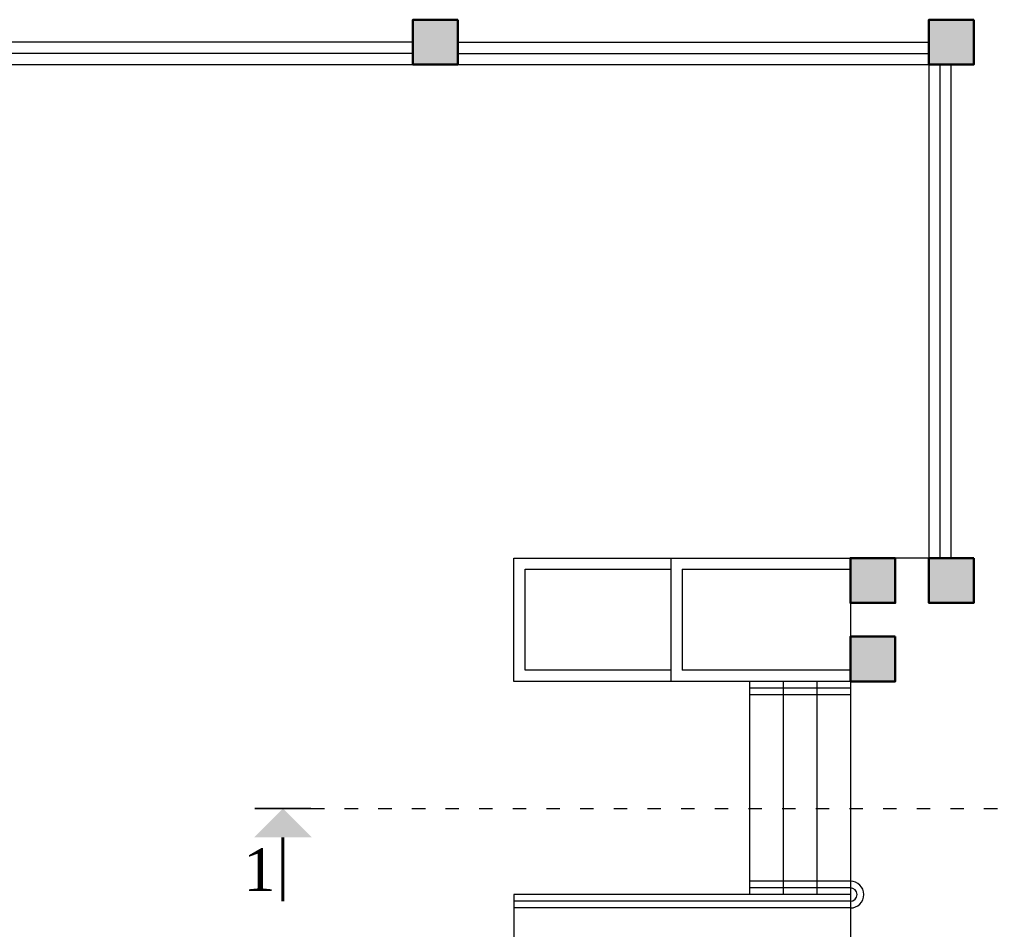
# Model space of a CAD drawing. Header units: millimetres. Extents: x 151654 to 877351, y 70322 to 154322.
# Tile 44 of 173: x 235067 to 243845, y 117828 to 125938. Entities that reach past the tile are written whole.
import ezdxf

# ---------------------------------------------------------------- set-up
doc = ezdxf.new("R2010")
doc.units = ezdxf.units.MM
doc.linetypes.add('ACAD_ISO03W100', pattern=[30, 12, -18])
doc.layers.add('kolonn', color=7, linetype='Continuous')
doc.styles.add('RomanS', font='times.ttf')

# ---------------------------------------------------------------- blocks, each defined once
blk = doc.blocks.new('ghsdd')
at = {"ltscale": 50, "true_color": 0x757575}
h = blk.add_hatch(color=8, dxfattribs=at)
h.paths.add_polyline_path([(0, 200), (-200, 200), (-200, 0), (0, 0)])
h.paths.add_polyline_path([(200, 0), (200, 200), (0, 200), (0, 0)])
h.paths.add_polyline_path([(0, 0), (-200, 0), (-200, -200), (0, -200)])
h.paths.add_polyline_path([(0, 0), (0, -200), (200, -200), (200, 0)])
at = {"lineweight": 50, "ltscale": 50}
blk.add_lwpolyline([(200, 200), (200, -200), (-200, -200), (-200, 200), (200, 200)], dxfattribs=at)

msp = doc.modelspace()

# ---------------------------------------------------------------- hatches: boundary and pattern name
msp.add_hatch(color=256).paths.add_polyline_path([(237670.8, 118648.3), (237413.4, 118905.6), (237156, 118648.3)])

# ---------------------------------------------------------------- linework, layer by layer
at = {"color": 1}
for p, q in [((238572.2, 125738.4), (234372.2, 125738.4)), ((238972.2, 125738.4), (243172.2, 125738.4)), ((238572.2, 125638.4), (234372.2, 125638.4)), ((238972.2, 125638.4), (243172.2, 125638.4)), ((243272.2, 121138.4), (243272.2, 125538.4)), ((243372.2, 121138.4), (243372.2, 125538.4)), ((242472.2, 119978.4), (241572.2, 119978.4)), ((242472.2, 119918.4), (241572.2, 119918.4)), ((242472.2, 118258.4), (241572.2, 118258.4)), ((242472.2, 118198.4), (241572.2, 118198.4)), ((242472.2, 118078.4), (239472.2, 118078.4)), ((242472.2, 118018.4), (239472.2, 118018.4))]:
    msp.add_line(p, q, dxfattribs=at)
for p, q in [((239472.2, 120038.4), (239472.2, 121138.4)), ((239472.2, 121138.4), (242472.2, 121138.4)), ((239572.2, 121038.4), (240872.2, 121038.4)), ((239572.2, 120138.4), (239572.2, 121038.4)), ((240972.2, 121038.4), (242472.2, 121038.4)), ((240872.2, 120138.4), (239572.2, 120138.4)), ((242472.2, 120138.4), (240972.2, 120138.4)), ((242472.2, 120038.4), (239472.2, 120038.4)), ((239472.2, 118138.4), (239472.2, 115938.4)), ((242472.2, 118138.4), (239472.2, 118138.4))]:
    msp.add_line(p, q)
at = {"color": 1, "linetype": 'ACAD_ISO03W100', "ltscale": 10}
msp.add_line((237663.4, 118905.6), (271707.3, 118905.6), dxfattribs=at)
at = {"lineweight": 30}
for points in [[(238972.2, 125538.4), (238572.2, 125538.4), (238572.2, 125938.4), (238972.2, 125938.4)], [(243572.2, 125538.4), (243172.2, 125538.4), (243172.2, 125938.4), (243572.2, 125938.4)], [(242872.2, 120738.4), (242472.2, 120738.4), (242472.2, 121138.4), (242872.2, 121138.4)], [(243572.2, 120738.4), (243172.2, 120738.4), (243172.2, 121138.4), (243572.2, 121138.4)], [(242872.2, 120038.4), (242472.2, 120038.4), (242472.2, 120438.4), (242872.2, 120438.4)]]:
    msp.add_lwpolyline(points, close=True, dxfattribs=at)
for points in [[(219072.2, 125538.4), (243172.2, 125538.4), (243172.2, 121138.4), (242472.2, 121138.4), (242472.2, 115938.4), (243172.2, 115938.4), (243172.2, 108538.4)], [(240872.2, 121138.4), (240872.2, 120038.4)], [(240972.2, 121038.4), (240972.2, 120138.4)], [(241572.2, 120038.4), (241572.2, 118138.4)], [(241872.2, 120038.4), (241872.2, 118138.4)], [(242172.2, 120038.4), (242172.2, 118138.4)]]:
    msp.add_lwpolyline(points)
for points, const_width in [([(237663.4, 118905.6), (237163.4, 118905.6)], 15), ([(237413.4, 118648.3), (237413.4, 118077.6)], 25)]:
    msp.add_lwpolyline(points, dxfattribs=dict(const_width=const_width))
at = {"color": 1}
for radius in [120, 60]:
    msp.add_arc((242472.2, 118138.4), radius, 270, 90, dxfattribs=at)

# ---------------------------------------------------------------- block references
at = {"layer": 'kolonn'}
for p in [(238772.2, 125738.4), (243372.2, 125738.4), (242672.2, 120938.4), (243372.2, 120938.4), (242672.2, 120238.4)]:
    msp.add_blockref('ghsdd', p, dxfattribs=at)

# ---------------------------------------------------------------- texts
at = {"color": 1, "style": 'RomanS'}
msp.add_text('1', height=379.7, dxfattribs=at).set_placement((237060.4, 118170))

doc.saveas('drawing.dxf')
